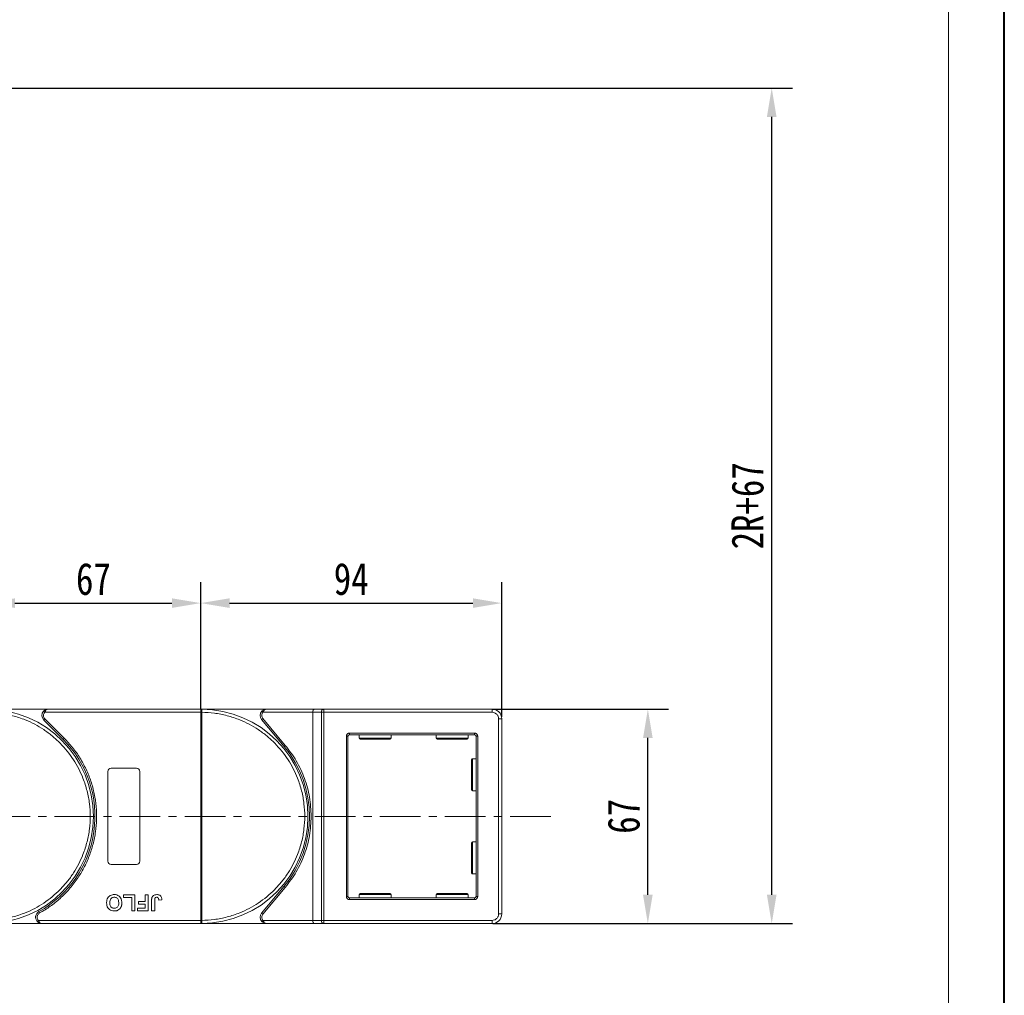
# Model space of a CAD drawing. Header units: millimetres. Extents: x 3152 to 4623, y 378 to 1412.
# Tile 41 of 45: x 4306 to 4613, y 802 to 1107. Entities that reach past the tile are written whole.
import ezdxf

# ---------------------------------------------------------------- set-up
doc = ezdxf.new("R2010")
doc.units = ezdxf.units.MM
doc.linetypes.add('CENTERX2', pattern=[20.32, 12.7, -2.54, 2.54, -2.54])
doc.styles.get("Standard").update_dxf_attribs({"font": '仿宋_GB2312.ttf', "width": 0.8})
doc.dimstyles.new('副本 ISO-45.1', dxfattribs={"dimtxt": 10, "dimasz": 9, "dimexe": 6.5, "dimexo": 0.625, "dimgap": 2.5, "dimtad": 1, "dimdsep": 46, "dimtxsty": 'Standard', "dimcen": 2.5, "dimadec": 0, "dimazin": 0, "dimtfac": 1, "dimtmove": 0, "dimatfit": 3, "dimfxl": 0, "dimarcsym": 0})

# ---------------------------------------------------------------- blocks, each defined once
blk = doc.blocks.new('*D2094')
at = {"color": 0, "lineweight": -2}
for p, q in [((4453.59, 891.46), (4508.47, 891.46)), ((4501.97, 833.46), (4501.97, 882.46)), ((4453.59, 824.46), (4508.47, 824.46))]:
    blk.add_line(p, q, dxfattribs=at)
at = {"color": 0, "lineweight": 9}
for points in [[(4500.47, 882.46), (4503.47, 882.46), (4501.97, 891.46)], [(4500.47, 833.46), (4503.47, 833.46), (4501.97, 824.46)]]:
    blk.add_solid(points, dxfattribs=at)
at = {"layer": 'Defpoints', "color": 0, "lineweight": 9}
for p in [(4452.96, 891.46), (4501.97, 891.46), (4452.96, 824.46)]:
    blk.add_point(p, dxfattribs=at)
at = {"color": 0, "lineweight": 9, "insert": (4494.47, 857.96), "char_height": 10, "attachment_point": 5, "rotation": 90}
blk.add_mtext('67', dxfattribs=at)
blk = doc.blocks.new('*D2060')
at = {"color": 0, "lineweight": -2}
for p, q in [((4031.83, 1085.44), (4547.15, 1085.44)), ((4540.65, 833.46), (4540.65, 1076.44)), ((4453.59, 824.46), (4547.15, 824.46))]:
    blk.add_line(p, q, dxfattribs=at)
at = {"color": 0, "lineweight": 9}
for points in [[(4539.15, 1076.44), (4542.15, 1076.44), (4540.65, 1085.44)], [(4539.15, 833.46), (4542.15, 833.46), (4540.65, 824.46)]]:
    blk.add_solid(points, dxfattribs=at)
at = {"layer": 'Defpoints', "color": 0, "lineweight": 9}
for p in [(4031.21, 1085.44), (4540.65, 1085.44), (4452.96, 824.46)]:
    blk.add_point(p, dxfattribs=at)
at = {"color": 0, "lineweight": 9, "insert": (4533.15, 954.95), "char_height": 10, "attachment_point": 5, "rotation": 90}
blk.add_mtext('2R+67', dxfattribs=at)
blk = doc.blocks.new('*D2063')
at = {"color": 0, "lineweight": -2}
for p, q in [((4362.33, 891.59), (4362.33, 931.06)), ((4456.33, 889.09), (4456.33, 931.06)), ((4371.33, 924.56), (4447.33, 924.56))]:
    blk.add_line(p, q, dxfattribs=at)
at = {"color": 0, "lineweight": 9}
for points in [[(4371.33, 926.06), (4371.33, 923.06), (4362.33, 924.56)], [(4447.33, 926.06), (4447.33, 923.06), (4456.33, 924.56)]]:
    blk.add_solid(points, dxfattribs=at)
at = {"layer": 'Defpoints', "color": 0, "lineweight": 9}
for p in [(4456.33, 924.56), (4362.33, 890.96), (4456.33, 888.46)]:
    blk.add_point(p, dxfattribs=at)
at = {"color": 0, "lineweight": 9, "insert": (4409.33, 932.06), "char_height": 10, "attachment_point": 5}
blk.add_mtext('94', dxfattribs=at)
blk = doc.blocks.new('*D2064')
at = {"color": 0, "lineweight": -2}
for p, q in [((4295.33, 891.23), (4295.33, 931.06)), ((4362.33, 891.59), (4362.33, 931.06)), ((4304.33, 924.56), (4353.33, 924.56))]:
    blk.add_line(p, q, dxfattribs=at)
at = {"color": 0, "lineweight": 9}
for points in [[(4304.33, 926.06), (4304.33, 923.06), (4295.33, 924.56)], [(4353.33, 926.06), (4353.33, 923.06), (4362.33, 924.56)]]:
    blk.add_solid(points, dxfattribs=at)
at = {"layer": 'Defpoints', "color": 0, "lineweight": 9}
for p in [(4362.33, 924.56), (4295.33, 890.61), (4362.33, 890.96)]:
    blk.add_point(p, dxfattribs=at)
at = {"color": 0, "lineweight": 9, "insert": (4328.83, 932.06), "char_height": 10, "attachment_point": 5}
blk.add_mtext('67', dxfattribs=at)

msp = doc.modelspace()

# ---------------------------------------------------------------- linework, layer by layer
at = {"color": 7, "lineweight": 40}
msp.add_line((4613.287, 378.487), (4613.287, 1411.501), dxfattribs=at)
at = {"color": 7, "lineweight": 13}
msp.add_line((4595.896, 395.878), (4595.896, 1394.11), dxfattribs=at)
at = {"color": 7, "linetype": 'Continuous', "lineweight": 15}
for p, q in [((4314.741, 891.464), (4295.329, 891.464)), ((4313.25, 890.798), (4313.623, 890.464)), ((4313.623, 890.464), (4362.329, 890.464)), ((4362.329, 891.464), (4314.741, 891.464)), ((4382.892, 891.464), (4362.329, 891.464)), ((4362.329, 891.464), (4362.563, 891.463)), ((4362.329, 825.466), (4362.329, 890.462)), ((4362.329, 890.462), (4362.679, 890.462)), ((4362.679, 890.465), (4362.679, 890.462)), ((4362.679, 890.462), (4362.679, 825.466)), ((4381.774, 890.464), (4381.401, 890.798)), ((4381.774, 890.464), (4397.329, 890.464)), ((4397.789, 891.464), (4382.892, 891.464)), ((4397.329, 890.464), (4400.03, 890.464)), ((4397.329, 890.464), (4397.329, 825.464)), ((4400.789, 891.464), (4397.789, 891.464)), ((4400.03, 825.464), (4400.03, 890.464)), ((4400.03, 890.464), (4400.789, 890.464)), ((4400.789, 891.464), (4400.789, 890.464)), ((4453.329, 891.464), (4400.789, 891.464)), ((4400.789, 890.464), (4400.789, 825.464)), ((4400.789, 890.464), (4453.329, 890.464)), ((4453.329, 890.464), (4453.329, 891.464)), ((4313.68, 888.404), (4313.326, 888.05)), ((4313.326, 888.05), (4319.371, 882.006)), ((4313.68, 888.404), (4319.724, 882.359)), ((4381.743, 888.5), (4381.36, 888.179)), ((4381.36, 888.179), (4388.374, 879.819)), ((4388.757, 880.14), (4381.743, 888.5)), ((4455.329, 888.464), (4455.329, 827.464)), ((4456.329, 888.464), (4455.329, 888.464)), ((4456.329, 827.464), (4456.329, 888.464)), ((4407.829, 832.964), (4407.829, 882.964)), ((4407.829, 882.964), (4408.329, 882.964)), ((4408.329, 832.964), (4408.329, 882.964)), ((4408.829, 883.964), (4447.829, 883.964)), ((4408.829, 883.964), (4408.829, 883.464)), ((4447.829, 883.464), (4408.829, 883.464)), ((4411.829, 883.464), (4411.829, 882.364)), ((4421.829, 882.364), (4421.829, 883.464)), ((4435.829, 883.464), (4435.829, 882.364)), ((4445.829, 882.364), (4445.829, 883.464)), ((4447.829, 883.964), (4447.829, 883.464)), ((4448.329, 832.964), (4448.329, 882.964)), ((4448.329, 882.964), (4448.829, 882.964)), ((4448.829, 882.964), (4448.829, 832.964)), ((4319.724, 882.359), (4319.371, 882.006)), ((4388.374, 879.819), (4388.757, 880.14)), ((4411.829, 882.364), (4421.829, 882.364)), ((4435.829, 882.364), (4445.829, 882.364)), ((4448.329, 875.964), (4447.229, 875.964)), ((4447.229, 875.964), (4447.229, 865.964)), ((4333.329, 843.964), (4333.329, 871.964)), ((4334.329, 872.964), (4342.329, 872.964)), ((4343.329, 871.964), (4343.329, 843.964)), ((4447.229, 865.964), (4448.329, 865.964)), ((4448.329, 849.964), (4447.229, 849.964)), ((4447.229, 849.964), (4447.229, 839.964)), ((4342.329, 842.964), (4334.329, 842.964)), ((4447.229, 839.964), (4448.329, 839.964)), ((4338.214, 833.464), (4341.739, 833.464)), ((4338.214, 832.631), (4338.214, 833.464)), ((4341.739, 833.464), (4341.739, 828.464)), ((4345.008, 833.464), (4345.97, 833.464)), ((4345.008, 831.349), (4345.008, 833.464)), ((4345.97, 833.464), (4345.97, 828.464)), ((4388.374, 836.109), (4381.36, 827.75)), ((4381.743, 827.428), (4388.757, 835.788)), ((4388.374, 836.109), (4388.757, 835.788)), ((4411.829, 833.564), (4411.829, 832.464)), ((4421.829, 833.564), (4411.829, 833.564)), ((4421.829, 832.464), (4421.829, 833.564)), ((4435.829, 833.564), (4435.829, 832.464)), ((4445.829, 833.564), (4435.829, 833.564)), ((4445.829, 832.464), (4445.829, 833.564)), ((4340.778, 832.631), (4338.214, 832.631)), ((4340.778, 828.464), (4340.778, 832.631)), ((4342.893, 831.349), (4345.008, 831.349)), ((4342.893, 830.515), (4342.893, 831.349)), ((4345.008, 830.515), (4342.893, 830.515)), ((4345.008, 829.298), (4345.008, 830.515)), ((4346.996, 828.464), (4346.996, 831.616)), ((4347.957, 831.7), (4347.957, 828.464)), ((4349.239, 831.798), (4350.201, 831.862)), ((4407.829, 832.964), (4408.329, 832.964)), ((4408.829, 831.964), (4408.829, 832.464)), ((4408.829, 832.464), (4447.829, 832.464)), ((4447.829, 831.964), (4408.829, 831.964)), ((4447.829, 831.964), (4447.829, 832.464)), ((4448.829, 832.964), (4448.329, 832.964)), ((4311.789, 828.214), (4312.031, 827.777)), ((4341.739, 828.464), (4340.778, 828.464)), ((4342.573, 828.464), (4342.573, 829.298)), ((4342.573, 829.298), (4345.008, 829.298)), ((4345.97, 828.464), (4342.573, 828.464)), ((4347.957, 828.464), (4346.996, 828.464)), ((4381.36, 827.75), (4381.743, 827.428)), ((4456.329, 827.464), (4455.329, 827.464)), ((4295.329, 824.464), (4312.757, 824.464)), ((4311.639, 825.464), (4311.267, 825.131)), ((4362.329, 825.464), (4311.639, 825.464)), ((4312.757, 824.464), (4362.329, 824.464)), ((4362.679, 825.466), (4362.329, 825.466)), ((4362.563, 824.465), (4362.329, 824.464)), ((4362.329, 824.464), (4382.892, 824.464)), ((4362.679, 825.466), (4362.679, 825.463)), ((4381.774, 825.464), (4381.401, 825.131)), ((4397.329, 825.464), (4381.774, 825.464)), ((4382.892, 824.464), (4397.789, 824.464)), ((4400.03, 825.464), (4397.329, 825.464)), ((4397.789, 824.464), (4400.789, 824.464)), ((4400.789, 825.464), (4400.03, 825.464)), ((4453.329, 825.464), (4400.789, 825.464)), ((4400.789, 824.464), (4400.789, 825.464)), ((4400.789, 824.464), (4453.329, 824.464)), ((4453.329, 824.464), (4453.329, 825.464))]:
    msp.add_line(p, q, dxfattribs=at)
at = {"color": 1, "linetype": 'CENTERX2', "lineweight": 13}
msp.add_line((4471.627, 857.964), (3765.816, 857.964), dxfattribs=at)
at = {"color": 7, "linetype": 'Continuous', "lineweight": 15}
for centre, radius, start, end in [((4295.329, 857.964), 33.5, 270.40019, 89.59981), ((4314.741, 889.464), 2, 138.18969, 225), ((4362.566, 891.168), 0.295, 90.53836, 143.36012), ((4362.591, 860.282), 30.184, 89.8339, 90.49831), ((4362.329, 857.964), 33.5, 270.40019, 89.59981), ((4382.892, 889.464), 2, 138.18969, 220), ((4400.928, 890.57), 0.905, 98.86498, 186.71937), ((4453.329, 888.464), 3, 0, 90), ((4408.829, 882.964), 0.5, 90, 180), ((4447.829, 882.964), 0.5, 0, 90), ((4295.329, 857.964), 34, 298.95502, 45), ((4362.329, 857.964), 34, 320, 40), ((4412.129, 882.364), 0.3, 180, 270), ((4421.529, 882.364), 0.3, 270, 0), ((4436.129, 882.364), 0.3, 180, 270), ((4445.529, 882.364), 0.3, 270, 0), ((4447.229, 875.664), 0.3, 90, 180), ((4334.329, 871.964), 1, 90, 180), ((4342.329, 871.964), 1, 0, 90), ((4447.229, 866.264), 0.3, 180, 270), ((4447.229, 849.664), 0.3, 90, 180), ((4334.329, 843.964), 1, 180, 270), ((4342.329, 843.964), 1, 270, 360), ((4447.229, 840.264), 0.3, 180, 270), ((4412.129, 833.564), 0.3, 90, 180), ((4421.529, 833.564), 0.3, 0, 90), ((4436.129, 833.564), 0.3, 90, 180), ((4445.529, 833.564), 0.3, 0, 90), ((4408.829, 832.964), 0.5, 180, 270), ((4447.829, 832.964), 0.5, 270, 0), ((4312.757, 826.464), 2, 118.95502, 221.81031), ((4382.892, 826.464), 2, 140, 221.81031), ((4453.329, 827.464), 3, 270, 0), ((4362.591, 855.647), 30.184, 269.50169, 270.1661), ((4362.566, 824.76), 0.295, 216.63988, 269.46164), ((4400.928, 825.358), 0.905, 173.28063, 261.13502)]:
    msp.add_arc(centre, radius, start, end, dxfattribs=at)
for centre, start_param, end_param in [((4397.789, 890.464), 0, 1.5707963), ((4397.789, 825.464), 1.5707963, 3.1415927)]:
    msp.add_ellipse(centre, major_axis=(0, 1), ratio=0.4599349, start_param=start_param, end_param=end_param, dxfattribs=at)
for points, knots in [([(4295.679, 890.462), (4296.992, 890.402), (4299.658, 890.28), (4303.647, 889.466), (4307.29, 888.261), (4310.526, 886.755), (4313.351, 885.076), (4316.013, 883.107), (4319.291, 880.115), (4322.079, 876.651), (4324.281, 872.85), (4325.751, 869.598), (4326.925, 865.942), (4327.667, 861.944), (4327.909, 857.964), (4327.667, 853.984), (4326.925, 849.986), (4325.751, 846.33), (4324.282, 843.078), (4322.633, 840.235), (4320.693, 837.553), (4317.737, 834.242), (4314.303, 831.417), (4310.526, 829.174), (4307.29, 827.668), (4303.647, 826.462), (4299.657, 825.649), (4296.992, 825.526), (4295.679, 825.466)], [0, 0, 0, 0, 0.038862, 0.078912, 0.1200677, 0.1522272, 0.1843815, 0.2172151, 0.2500433, 0.3156185, 0.347778, 0.3799323, 0.4210926, 0.4611415, 0.5, 0.5388632, 0.578912, 0.6200677, 0.6522272, 0.6843815, 0.7172151, 0.7500433, 0.8156185, 0.847778, 0.8799323, 0.9210926, 0.9611404, 1, 1, 1, 1]), ([(4313.25, 890.798), (4313.345, 890.891), (4313.554, 891.098), (4314.053, 891.386), (4314.471, 891.433), (4314.741, 891.464)], [0, 0, 0, 0, 0.2270634, 0.50158693, 1, 1, 1, 1]), ([(4314.741, 891.464), (4314.635, 891.451), (4314.423, 891.425), (4314.113, 891.213), (4313.834, 890.887), (4313.69, 890.6), (4313.623, 890.464)], [0, 0, 0, 0, 0.2515188, 0.5017844, 0.7656323, 1, 1, 1, 1]), ([(4362.329, 890.464), (4362.329, 890.577), (4362.329, 890.802), (4362.329, 891.1), (4362.329, 891.268), (4362.329, 891.334), (4362.329, 891.344)], [0, 0, 0, 0, 0.3133566, 0.6267132, 0.9400698, 1, 1, 1, 1]), ([(4362.329, 890.462), (4362.329, 890.463), (4362.329, 890.463), (4362.329, 890.464), (4362.329, 890.464), (4362.329, 890.464)], [0, 0, 0, 0, 0.3846661, 0.6923333, 1, 1, 1, 1]), ([(4362.563, 891.463), (4362.58, 891.461), (4362.617, 891.454), (4362.646, 891.4), (4362.666, 891.307), (4362.677, 891.161), (4362.679, 890.965), (4362.68, 890.72), (4362.679, 890.556), (4362.679, 890.465)], [0, 0, 0, 0, 0.1119973, 0.2448439, 0.3691679, 0.5008987, 0.6875333, 0.8281382, 1, 1, 1, 1]), ([(4362.679, 890.462), (4363.992, 890.402), (4366.658, 890.28), (4370.647, 889.466), (4374.29, 888.261), (4377.526, 886.755), (4380.351, 885.076), (4383.013, 883.107), (4386.291, 880.115), (4389.079, 876.651), (4391.281, 872.85), (4392.751, 869.598), (4393.925, 865.942), (4394.667, 861.944), (4394.909, 857.964), (4394.667, 853.984), (4393.925, 849.986), (4392.751, 846.33), (4391.282, 843.078), (4389.633, 840.235), (4387.693, 837.553), (4384.737, 834.242), (4381.303, 831.417), (4377.526, 829.174), (4374.29, 827.668), (4370.647, 826.462), (4366.657, 825.649), (4363.992, 825.526), (4362.679, 825.466)], [0, 0, 0, 0, 0.038862, 0.078912, 0.1200677, 0.1522272, 0.1843815, 0.2172151, 0.2500433, 0.3156185, 0.347778, 0.3799323, 0.4210926, 0.4611415, 0.5, 0.5388632, 0.578912, 0.6200677, 0.6522272, 0.6843815, 0.7172151, 0.7500433, 0.8156185, 0.847778, 0.8799323, 0.9210926, 0.9611404, 1, 1, 1, 1]), ([(4381.743, 888.5), (4381.645, 888.644), (4381.443, 888.94), (4381.361, 889.488), (4381.461, 890.034), (4381.672, 890.324), (4381.774, 890.464)], [0, 0, 0, 0, 0.2418638, 0.5, 0.7581362, 1, 1, 1, 1]), ([(4381.401, 890.798), (4381.496, 890.891), (4381.705, 891.098), (4382.204, 891.386), (4382.622, 891.433), (4382.892, 891.464)], [0, 0, 0, 0, 0.2270634, 0.5015869, 1, 1, 1, 1]), ([(4382.892, 891.464), (4382.786, 891.451), (4382.574, 891.425), (4382.265, 891.213), (4381.986, 890.887), (4381.842, 890.6), (4381.774, 890.464)], [0, 0, 0, 0, 0.2515188, 0.5017844, 0.7656323, 1, 1, 1, 1]), ([(4453.329, 890.464), (4453.58, 890.437), (4453.969, 890.396), (4454.435, 890.147), (4454.753, 889.888), (4455.012, 889.57), (4455.261, 889.104), (4455.302, 888.716), (4455.329, 888.464)], [0, 0, 0, 0, 0.2394429, 0.3698071, 0.5000001, 0.6303641, 0.7605571, 1, 1, 1, 1]), ([(4407.829, 882.964), (4407.842, 883.09), (4407.863, 883.284), (4407.988, 883.517), (4408.117, 883.676), (4408.276, 883.805), (4408.509, 883.93), (4408.703, 883.951), (4408.829, 883.964)], [0, 0, 0, 0, 0.239443, 0.3695502, 0.4999998, 0.6301073, 0.760557, 1, 1, 1, 1]), ([(4447.829, 883.964), (4447.955, 883.951), (4448.149, 883.93), (4448.382, 883.806), (4448.541, 883.676), (4448.67, 883.517), (4448.795, 883.284), (4448.816, 883.09), (4448.829, 882.964)], [0, 0, 0, 0, 0.23944295, 0.36955024, 0.49999985, 0.63010729, 0.76055705, 1, 1, 1, 1]), ([(4319.724, 882.359), (4320.622, 881.401), (4322.417, 879.485), (4324.688, 876.218), (4326.615, 872.696), (4328.124, 868.93), (4329.182, 865.014), (4329.768, 861.041), (4329.894, 857.069), (4329.565, 853.139), (4328.795, 849.272), (4327.576, 845.489), (4325.915, 841.832), (4323.815, 838.362), (4321.324, 835.159), (4318.5, 832.307), (4315.414, 829.795), (4313.159, 828.45), (4312.031, 827.777)], [0, 0, 0, 0, 0.0616516, 0.1233073, 0.1864354, 0.25, 0.3135645, 0.3766927, 0.4383422, 0.5, 0.5616495, 0.6233073, 0.6864354, 0.75, 0.8135645, 0.8766927, 0.9383443, 1, 1, 1, 1]), ([(4396.829, 857.964), (4396.73, 859.957), (4396.53, 863.972), (4394.894, 869.817), (4392.39, 875.346), (4389.962, 878.55), (4388.757, 880.14)], [0, 0, 0, 0, 0.2480864, 0.5, 0.7519136, 1, 1, 1, 1]), ([(4412.129, 882.064), (4412.192, 882.064), (4412.288, 882.064), (4412.874, 882.064), (4413.481, 882.064), (4414.234, 882.064), (4415.328, 882.064), (4416.829, 882.064), (4418.33, 882.064), (4419.424, 882.064), (4420.177, 882.064), (4420.784, 882.064), (4421.37, 882.064), (4421.466, 882.064), (4421.529, 882.064)], [0, 0, 0, 0, 0.1197284, 0.1841803, 0.25, 0.3158197, 0.3802716, 0.5, 0.6197284, 0.6841803, 0.75, 0.8158197, 0.8802716, 1, 1, 1, 1]), ([(4436.129, 882.064), (4436.192, 882.064), (4436.288, 882.064), (4436.874, 882.064), (4437.481, 882.064), (4438.234, 882.064), (4439.328, 882.064), (4440.829, 882.064), (4442.33, 882.064), (4443.424, 882.064), (4444.177, 882.064), (4444.784, 882.064), (4445.37, 882.064), (4445.466, 882.064), (4445.529, 882.064)], [0, 0, 0, 0, 0.1197284, 0.1841803, 0.25, 0.3158197, 0.3802716, 0.5, 0.6197284, 0.6841803, 0.75, 0.8158197, 0.8802716, 1, 1, 1, 1]), ([(4446.929, 875.664), (4446.929, 875.601), (4446.929, 875.505), (4446.929, 874.919), (4446.929, 874.312), (4446.929, 873.559), (4446.929, 872.465), (4446.929, 871.555), (4446.929, 870.964)], [0, 0, 0, 0, 0.2394568, 0.3683607, 0.5, 0.6316393, 0.7605432, 1, 1, 1, 1]), ([(4446.929, 870.964), (4446.929, 870.373), (4446.929, 869.463), (4446.929, 868.369), (4446.929, 867.616), (4446.929, 867.01), (4446.929, 866.424), (4446.929, 866.327), (4446.929, 866.264)], [0, 0, 0, 0, 0.2394568, 0.3683607, 0.5, 0.6316393, 0.7605432, 1, 1, 1, 1]), ([(4388.757, 835.788), (4389.962, 837.378), (4392.39, 840.582), (4394.894, 846.112), (4396.53, 851.956), (4396.73, 855.972), (4396.829, 857.964)], [0, 0, 0, 0, 0.2480864, 0.5, 0.7519136, 1, 1, 1, 1]), ([(4446.929, 849.664), (4446.929, 849.601), (4446.929, 849.505), (4446.929, 848.919), (4446.929, 848.312), (4446.929, 847.559), (4446.929, 846.465), (4446.929, 845.555), (4446.929, 844.964)], [0, 0, 0, 0, 0.2394568, 0.3683607, 0.5, 0.6316393, 0.7605432, 1, 1, 1, 1]), ([(4446.929, 844.964), (4446.929, 844.373), (4446.929, 843.463), (4446.929, 842.369), (4446.929, 841.616), (4446.929, 841.01), (4446.929, 840.424), (4446.929, 840.327), (4446.929, 840.264)], [0, 0, 0, 0, 0.2394568, 0.3683607, 0.5, 0.6316393, 0.7605432, 1, 1, 1, 1]), ([(4332.957, 830.971), (4332.961, 831.105), (4332.971, 831.507), (4333.113, 832.147), (4333.505, 832.809), (4334.078, 833.276), (4334.718, 833.501), (4335.139, 833.52), (4335.322, 833.528)], [0, 0, 0, 0, 0.1018882, 0.3073435, 0.4929627, 0.6786474, 0.8607914, 1, 1, 1, 1]), ([(4335.322, 833.528), (4335.455, 833.524), (4335.859, 833.51), (4336.519, 833.32), (4337.141, 832.831), (4337.566, 832.121), (4337.691, 831.484), (4337.699, 831.082), (4337.701, 830.994)], [0, 0, 0, 0, 0.1021706, 0.3092201, 0.51365, 0.6922749, 0.9324126, 1, 1, 1, 1]), ([(4347.105, 832.567), (4347.159, 832.691), (4347.267, 832.94), (4347.571, 833.243), (4348.036, 833.492), (4348.422, 833.515), (4348.656, 833.528)], [0, 0, 0, 0, 0.2064605, 0.4135145, 0.6452106, 1, 1, 1, 1]), ([(4348.656, 833.528), (4348.79, 833.523), (4349.094, 833.51), (4349.546, 833.349), (4349.905, 833.023), (4350.159, 832.516), (4350.184, 832.119), (4350.201, 831.862)], [0, 0, 0, 0, 0.1552919, 0.3531453, 0.543243, 0.704067, 1, 1, 1, 1]), ([(4421.529, 833.864), (4421.466, 833.864), (4421.37, 833.864), (4420.784, 833.864), (4420.177, 833.864), (4419.424, 833.864), (4418.33, 833.864), (4416.829, 833.864), (4415.328, 833.864), (4414.234, 833.864), (4413.481, 833.864), (4412.874, 833.864), (4412.288, 833.864), (4412.192, 833.864), (4412.129, 833.864)], [0, 0, 0, 0, 0.1197284, 0.1841803, 0.25, 0.3158197, 0.3802716, 0.5, 0.6197284, 0.6841803, 0.75, 0.8158197, 0.8802716, 1, 1, 1, 1]), ([(4445.529, 833.864), (4445.466, 833.864), (4445.37, 833.864), (4444.784, 833.864), (4444.177, 833.864), (4443.424, 833.864), (4442.33, 833.864), (4440.829, 833.864), (4439.328, 833.864), (4438.234, 833.864), (4437.481, 833.864), (4436.874, 833.864), (4436.288, 833.864), (4436.192, 833.864), (4436.129, 833.864)], [0, 0, 0, 0, 0.1197284, 0.1841803, 0.25, 0.3158197, 0.3802716, 0.5, 0.6197284, 0.6841803, 0.75, 0.8158197, 0.8802716, 1, 1, 1, 1]), ([(4335.336, 828.4), (4335.203, 828.405), (4334.799, 828.418), (4334.144, 828.613), (4333.526, 829.1), (4333.098, 829.807), (4332.967, 830.458), (4332.959, 830.872), (4332.957, 830.971)], [0, 0, 0, 0, 0.1013981, 0.3069957, 0.5061443, 0.6852619, 0.9245571, 1, 1, 1, 1]), ([(4333.919, 830.947), (4333.923, 831.08), (4333.935, 831.456), (4334.075, 831.978), (4334.421, 832.398), (4334.798, 832.628), (4335.118, 832.69), (4335.291, 832.694), (4335.324, 832.695)], [0, 0, 0, 0, 0.1585903, 0.4472388, 0.6203806, 0.7935748, 0.9612953, 1, 1, 1, 1]), ([(4335.324, 829.233), (4335.189, 829.242), (4334.919, 829.259), (4334.536, 829.428), (4334.224, 829.715), (4333.986, 830.177), (4333.924, 830.606), (4333.92, 830.892), (4333.919, 830.947)], [0, 0, 0, 0, 0.1602922, 0.3219224, 0.4907614, 0.6575692, 0.9338827, 1, 1, 1, 1]), ([(4335.324, 832.695), (4335.459, 832.686), (4335.729, 832.667), (4336.109, 832.486), (4336.433, 832.185), (4336.682, 831.692), (4336.735, 831.26), (4336.739, 830.989), (4336.739, 830.961)], [0, 0, 0, 0, 0.1597099, 0.3204292, 0.4910735, 0.6770503, 0.9662903, 1, 1, 1, 1]), ([(4336.739, 830.961), (4336.735, 830.828), (4336.725, 830.491), (4336.607, 830.012), (4336.323, 829.598), (4335.964, 829.343), (4335.611, 829.244), (4335.397, 829.236), (4335.324, 829.233)], [0, 0, 0, 0, 0.15861661, 0.40086372, 0.57305935, 0.74548557, 0.91298519, 1, 1, 1, 1]), ([(4337.701, 830.994), (4337.7, 830.928), (4337.699, 830.794), (4337.685, 830.587), (4337.66, 830.374), (4337.619, 830.154), (4337.562, 829.935), (4337.506, 829.794), (4337.477, 829.723)], [0, 0, 0, 0, 0.1539502, 0.3081809, 0.478699, 0.6499612, 0.8242026, 1, 1, 1, 1]), ([(4346.996, 831.616), (4346.996, 831.683), (4346.998, 831.816), (4347.006, 831.996), (4347.02, 832.155), (4347.041, 832.293), (4347.064, 832.432), (4347.091, 832.522), (4347.105, 832.567)], [0, 0, 0, 0, 0.2082698, 0.416707, 0.5614806, 0.7065734, 0.8528245, 1, 1, 1, 1]), ([(4347.957, 831.7), (4347.96, 831.834), (4347.965, 832.065), (4348.014, 832.344), (4348.104, 832.523), (4348.222, 832.619), (4348.389, 832.685), (4348.516, 832.691), (4348.594, 832.695)], [0, 0, 0, 0, 0.29202728, 0.5048541, 0.61390458, 0.72368495, 0.82981647, 1, 1, 1, 1]), ([(4348.594, 832.695), (4348.636, 832.694), (4348.72, 832.69), (4348.83, 832.659), (4348.924, 832.614), (4348.996, 832.559), (4349.059, 832.494), (4349.092, 832.444), (4349.109, 832.42)], [0, 0, 0, 0, 0.202387, 0.4109073, 0.5578292, 0.7094718, 0.8532239, 1, 1, 1, 1]), ([(4349.109, 832.42), (4349.128, 832.383), (4349.166, 832.307), (4349.194, 832.194), (4349.214, 832.089), (4349.226, 831.992), (4349.234, 831.895), (4349.238, 831.83), (4349.239, 831.798)], [0, 0, 0, 0, 0.1938055, 0.3931273, 0.5440688, 0.6954121, 0.8476129, 1, 1, 1, 1]), ([(4408.829, 831.964), (4408.703, 831.978), (4408.509, 831.998), (4408.276, 832.123), (4408.117, 832.252), (4407.988, 832.411), (4407.863, 832.644), (4407.842, 832.838), (4407.829, 832.964)], [0, 0, 0, 0, 0.239443, 0.3695502, 0.4999998, 0.6301073, 0.760557, 1, 1, 1, 1]), ([(4448.829, 832.964), (4448.816, 832.838), (4448.795, 832.644), (4448.67, 832.411), (4448.541, 832.252), (4448.382, 832.123), (4448.149, 831.998), (4447.955, 831.978), (4447.829, 831.964)], [0, 0, 0, 0, 0.239443, 0.3695502, 0.4999998, 0.6301073, 0.760557, 1, 1, 1, 1]), ([(4312.031, 827.777), (4311.921, 827.705), (4311.698, 827.558), (4311.451, 827.234), (4311.287, 826.862), (4311.267, 826.595), (4311.257, 826.464)], [0, 0, 0, 0, 0.24551284, 0.5, 0.75448716, 1, 1, 1, 1]), ([(4336.39, 828.596), (4336.328, 828.572), (4336.203, 828.522), (4336.019, 828.474), (4335.844, 828.438), (4335.676, 828.416), (4335.507, 828.402), (4335.393, 828.401), (4335.336, 828.4)], [0, 0, 0, 0, 0.1854289, 0.3721896, 0.5277082, 0.6838775, 0.8416784, 1, 1, 1, 1]), ([(4337.477, 829.723), (4337.417, 829.603), (4337.298, 829.363), (4336.981, 828.973), (4336.66, 828.719), (4336.419, 828.61), (4336.39, 828.596)], [0, 0, 0, 0, 0.2508959, 0.5021661, 0.9405117, 1, 1, 1, 1]), ([(4381.774, 825.464), (4381.672, 825.605), (4381.461, 825.895), (4381.361, 826.44), (4381.443, 826.988), (4381.645, 827.285), (4381.743, 827.428)], [0, 0, 0, 0, 0.2418638, 0.5, 0.7581362, 1, 1, 1, 1]), ([(4455.329, 827.464), (4455.302, 827.213), (4455.261, 826.824), (4455.012, 826.358), (4454.753, 826.04), (4454.435, 825.782), (4453.969, 825.533), (4453.58, 825.491), (4453.329, 825.464)], [0, 0, 0, 0, 0.2394429, 0.3698071, 0.5000001, 0.6303641, 0.7605571, 1, 1, 1, 1]), ([(4312.757, 824.464), (4312.488, 824.495), (4312.07, 824.543), (4311.571, 824.83), (4311.361, 825.037), (4311.267, 825.131)], [0, 0, 0, 0, 0.4984129, 0.772928, 1, 1, 1, 1]), ([(4311.639, 825.464), (4311.707, 825.329), (4311.851, 825.041), (4312.13, 824.715), (4312.44, 824.503), (4312.651, 824.477), (4312.757, 824.464)], [0, 0, 0, 0, 0.2343503, 0.4981953, 0.748869, 1, 1, 1, 1]), ([(4362.329, 825.464), (4362.329, 825.464), (4362.329, 825.465), (4362.329, 825.466), (4362.329, 825.466), (4362.329, 825.466)], [0, 0, 0, 0, 0.38469928, 0.69234964, 1, 1, 1, 1]), ([(4362.329, 824.584), (4362.329, 824.647), (4362.329, 824.773), (4362.329, 825.067), (4362.329, 825.309), (4362.329, 825.443), (4362.329, 825.464)], [0, 0, 0, 0, 0.3133347, 0.6266911, 0.9400476, 1, 1, 1, 1]), ([(4362.679, 825.463), (4362.679, 825.373), (4362.68, 825.208), (4362.679, 824.963), (4362.677, 824.768), (4362.665, 824.62), (4362.646, 824.527), (4362.616, 824.474), (4362.58, 824.468), (4362.563, 824.465)], [0, 0, 0, 0, 0.172016, 0.3127556, 0.4995985, 0.630391, 0.7580256, 0.8892284, 1, 1, 1, 1]), ([(4382.892, 824.464), (4382.622, 824.495), (4382.204, 824.543), (4381.705, 824.83), (4381.496, 825.037), (4381.401, 825.131)], [0, 0, 0, 0, 0.49841293, 0.77292805, 1, 1, 1, 1]), ([(4381.774, 825.464), (4381.842, 825.329), (4381.986, 825.041), (4382.265, 824.715), (4382.574, 824.503), (4382.786, 824.477), (4382.892, 824.464)], [0, 0, 0, 0, 0.2343503, 0.4981953, 0.748869, 1, 1, 1, 1])]:
    msp.add_open_spline(points, degree=3, knots=knots, dxfattribs=at)
for points in [[(4313.623, 890.464), (4313.513, 890.315), (4313.293, 890.017), (4313.258, 889.648), (4313.241, 889.464)], [(4313.241, 889.464), (4313.261, 889.266), (4313.302, 888.868), (4313.554, 888.558), (4313.68, 888.404)], [(4362.329, 891.344), (4362.329, 891.379), (4362.329, 891.449), (4362.329, 891.459), (4362.329, 891.464)], [(4311.257, 826.464), (4311.275, 826.28), (4311.31, 825.911), (4311.53, 825.613), (4311.639, 825.464)], [(4362.329, 824.464), (4362.329, 824.469), (4362.329, 824.48), (4362.329, 824.549), (4362.329, 824.584)]]:
    msp.add_open_spline(points, degree=3, dxfattribs=at)

# ---------------------------------------------------------------- dimensions: what is measured, and where the dimension line sits
at = {"color": 5, "lineweight": 9}
dim = msp.add_linear_dim(base=(4540.65, 1085.445), p1=(4452.964, 824.464), p2=(4031.205, 1085.445), angle=90, text='2R+67', dimstyle='副本 ISO-45.1', dxfattribs=at)
dim.commit()
dim.dimension.update_dxf_attribs({"geometry": '*D2060', "text_midpoint": (4533.15, 954.955)})
for base, p1, p2, picture, middle in [((4362.329, 924.564), (4295.329, 890.61), (4362.329, 890.964), '*D2064', (4328.829, 932.064)), ((4456.329, 924.564), (4362.329, 890.964), (4456.329, 888.464), '*D2063', (4409.329, 932.064))]:
    dim = msp.add_linear_dim(base=base, p1=p1, p2=p2, dimstyle='副本 ISO-45.1', dxfattribs=at)
    dim.commit()
    dim.dimension.update_dxf_attribs({"geometry": picture, "text_midpoint": middle})
dim = msp.add_linear_dim(base=(4501.971, 891.464), p1=(4452.964, 824.464), p2=(4452.964, 891.464), angle=90, dimstyle='副本 ISO-45.1', dxfattribs=at)
dim.commit()
dim.dimension.update_dxf_attribs({"geometry": '*D2094', "text_midpoint": (4494.471, 857.964)})

doc.saveas('drawing.dxf')
